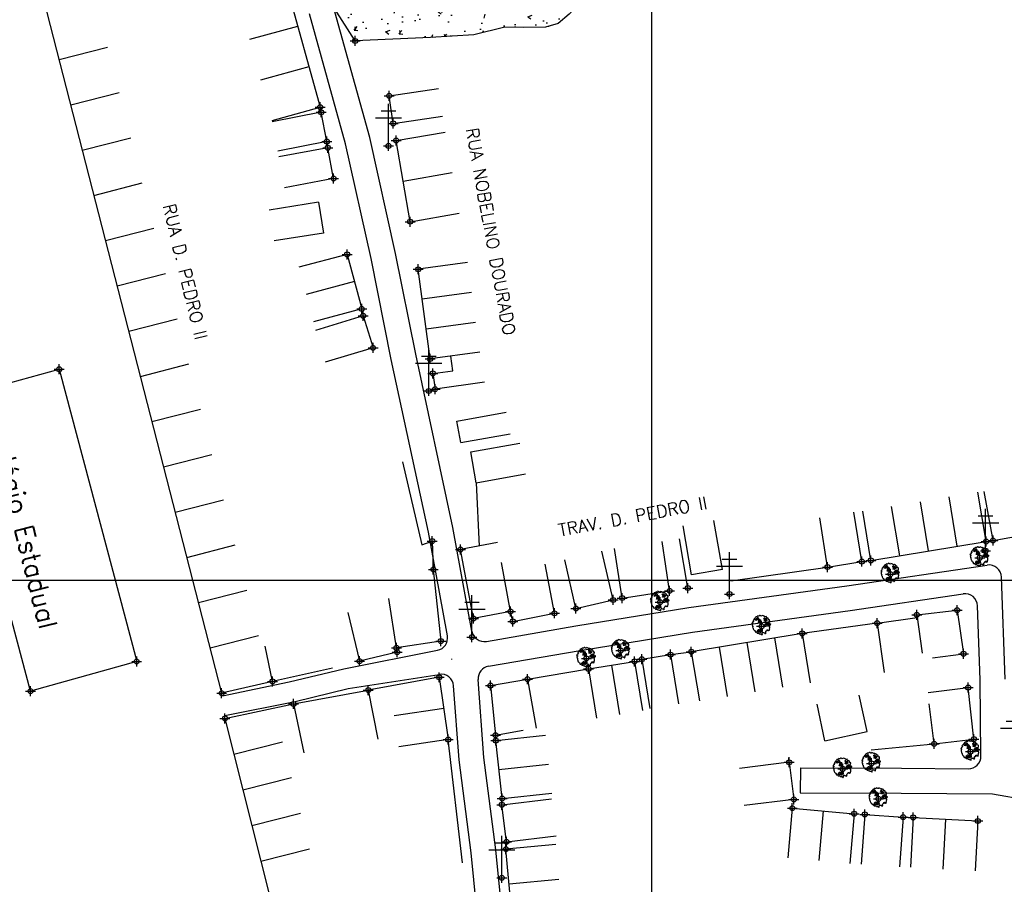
# Model space of a CAD drawing. Extents: x 539028 to 544996, y 8596245 to 8601028.
# Tile 16 of 41: x 541544 to 541702, y 8598314 to 8598453. Entities that reach past the tile are written whole.
import ezdxf
from ezdxf.enums import TextEntityAlignment as Align
from ezdxf.lldxf.tags import DXFTag

# ---------------------------------------------------------------- set-up
doc = ezdxf.new("R2010")
doc.units = 0
doc.header["$MEASUREMENT"] = 0
doc.header["$PDMODE"] = 34
doc.header["$PDSIZE"] = 0.8
for name, color, linetype in [('ARVORE', 100, 'Continuous'), ('CASA', 2, 'Continuous'), ('CERCA', 9, 'CERCA_LINE'), ('ESTRADA_BARRO', 7, 'DASHED'), ('MALHA', 9, 'Continuous'), ('POSTE', 7, 'Continuous'), ('ROCHA', 9, 'Continuous'), ('TEXTO', 2, 'Continuous'), ('TXT_NRUA', 2, 'Continuous')]:
    doc.layers.add(name, color=color, linetype=linetype)
doc.styles.add('GEOSIS', font='ROMANS.SHX')
doc.styles.get("Standard").update_dxf_attribs({"font": 'romans.shx'})
doc.linetypes.add('CERCA_LINE', pattern='A,0.5,-0.2,["X",Standard,S=0.1,R=0,X=-0.1,Y=-0.05],-0.25', length=0.95)
tags = doc.linetypes.add('DASHED', pattern=[0.75, 0.5, -0.25]).pattern_tags.tags
tags[6:7] = [DXFTag(74, 4), DXFTag(75, 0), DXFTag(340, '0'), DXFTag(46, 1.0), DXFTag(50, 0.0), DXFTag(44, 0.0), DXFTag(45, 0.0)]
tags[4:5] = [DXFTag(74, 4), DXFTag(75, 0), DXFTag(340, '0'), DXFTag(46, 1.0), DXFTag(50, 0.0), DXFTag(44, 0.0), DXFTag(45, 0.0)]

# ---------------------------------------------------------------- blocks, each defined once
blk = doc.blocks.new('A$C51AD7E87')
at = {"layer": 'CASA'}
for points in [[(0, 8), (5, 8)], [(0, 8), (0, 0)], [(5, 8), (5, 0)]]:
    blk.add_lwpolyline(points, dxfattribs=at)
blk = doc.blocks.new('C')
at = {"layer": 'CASA'}
blk.add_lwpolyline([(0, 0), (0, 8)], dxfattribs=at)
blk = doc.blocks.new('A$C094F77C8')
at = {"layer": 'POSTE'}
for p, q in [((2.62, 0), (2.62, 8.4)), ((1.17, 7), (4.08, 7)), ((0, 5.6), (5.25, 5.6))]:
    blk.add_line(p, q, dxfattribs=at)
blk = doc.blocks.new('A$C34DC2D19')
at = {"layer": 'POSTE', "xscale": 0.8, "yscale": 0.8, "zscale": 0.8}
blk.add_blockref('A$C094F77C8', (0, 0, 340.37), dxfattribs=at)
blk = doc.blocks.new('ARVORE6')
for points in [[(-1.78, 2.18), (-1.87, 2.12), (-1.86, 2.06), (-1.96, 2), (-2.05, 1.97), (-2.08, 1.89), (-2.06, 1.79), (-2.1, 1.68), (-2.19, 1.63), (-2.27, 1.6), (-2.33, 1.57), (-2.45, 1.36), (-2.33, 1.3), (-2.23, 1.35), (-2.22, 1.26), (-2.33, 1.2), (-2.41, 1.18), (-2.5, 1.15), (-2.45, 1.07), (-2.41, 1.02), (-2.44, 0.93), (-2.62, 0.85), (-2.67, 0.79), (-2.68, 0.7), (-2.63, 0.68), (-2.63, 0.68), (-2.72, 0.62), (-2.77, 0.64), (-2.8, 0.64), (-2.76, 0.56), (-2.6, 0.57), (-2.52, 0.53), (-2.52, 0.45), (-2.55, 0.3), (-2.67, 0.25), (-2.67, 0.14), (-2.62, 0.04), (-2.54, -0.02), (-2.64, -0.1), (-2.71, -0.18), (-2.55, -0.26), (-2.51, -0.35), (-2.52, -0.52), (-2.56, -0.64), (-2.47, -0.83), (-2.4, -0.89), (-2.4, -0.98), (-2.37, -1.12), (-2.27, -1.33), (-2.13, -1.49), (-2.01, -1.61), (-1.91, -1.6), (-1.82, -1.73), (-1.82, -1.97), (-1.67, -2.08), (-1.49, -2.07), (-1.39, -2.11), (-1.32, -2.23), (-1.16, -2.42), (-0.93, -2.41), (-0.86, -2.4), (-0.72, -2.42), (-0.63, -2.56), (-0.57, -2.61), (-0.47, -2.6), (-0.42, -2.64), (-0.31, -2.66), (-0.21, -2.67), (-0.05, -2.69), (0.08, -2.72), (0.33, -2.98), (0.41, -2.85), (0.29, -2.74), (0.37, -2.7), (0.37, -2.57), (0.35, -2.45), (0.49, -2.41), (0.48, -2.27), (0.55, -2.2), (0.71, -2.27), (0.86, -2.29), (0.93, -2.24), (1.05, -2.42), (1.2, -2.34), (1.2, -2.58), (1.34, -2.57), (1.43, -2.44), (1.51, -2.34), (1.36, -2.24), (1.43, -2.14), (1.39, -2.09), (1.47, -2.01), (1.5, -1.96), (1.43, -1.84), (1.5, -1.8), (1.6, -1.74), (1.69, -1.67), (1.78, -1.64), (1.8, -1.74), (1.86, -1.66), (1.81, -1.55), (1.82, -1.42), (1.99, -1.37), (2.13, -1.42), (2.06, -1.53), (2.22, -1.64), (2.33, -1.61), (2.46, -1.55), (2.59, -1.56), (2.55, -1.46), (2.48, -1.32), (2.56, -1.2), (2.63, -1.06), (2.62, -0.92), (2.62, -0.78), (2.67, -0.66), (2.68, -0.46), (2.57, -0.39), (2.51, -0.26), (2.59, -0.13), (2.7, -0.02), (2.83, 0.11), (2.96, 0.28), (2.92, 0.43), (2.91, 0.44), (2.81, 0.32), (2.7, 0.39), (2.73, 0.48), (2.68, 0.53), (2.6, 0.48), (2.4, 0.45), (2.42, 0.58), (2.5, 0.64), (2.48, 0.76), (2.34, 0.89), (2.54, 0.99), (2.59, 1.1), (2.57, 1.23), (2.55, 1.36), (2.62, 1.47), (2.63, 1.57), (2.5, 1.63), (2.35, 1.59), (2.24, 1.71), (2.23, 1.89), (2.21, 1.98), (2.15, 2.13), (1.92, 2.14), (1.79, 2.22), (1.77, 2.29), (1.73, 2.39), (1.69, 2.5), (1.51, 2.62), (1.35, 2.59), (1.28, 2.53), (1.19, 2.58), (1.11, 2.69), (0.99, 2.74), (0.84, 2.66), (0.73, 2.81), (0.32, 2.98), (0.23, 2.85), (0.07, 2.78), (-0.06, 2.82), (-0.27, 2.96), (-0.48, 3), (-0.62, 2.87), (-0.7, 2.78), (-0.82, 2.74), (-0.98, 2.81), (-1.11, 2.78), (-1.2, 2.57), (-1.42, 2.56), (-1.58, 2.52), (-1.57, 2.41), (-1.77, 2.34), (-1.73, 2.23), (-1.75, 2.2)], [(-0.88, 2.44), (-0.95, 2.35), (-0.87, 2.29), (-0.92, 2.24), (-0.88, 2.15), (-0.78, 2.14), (-0.74, 2.15), (-0.67, 2.08), (-0.7, 2.02), (-0.8, 1.98), (-0.92, 1.89), (-0.95, 1.77), (-0.81, 1.75), (-0.7, 1.77), (-0.59, 1.82), (-0.46, 1.77), (-0.51, 1.71), (-0.49, 1.63), (-0.34, 1.66), (-0.27, 1.68), (-0.09, 1.52), (-0.27, 1.42), (-0.32, 1.37), (-0.18, 1.25), (0, 1.26), (0.14, 1.15), (0.04, 1.02), (-0.03, 0.86), (-0.02, 0.8), (-0.17, 0.76), (-0.27, 0.72), (-0.29, 0.58), (-0.48, 0.53), (-0.51, 0.64), (-0.48, 0.74), (-0.6, 0.74), (-0.74, 0.68), (-0.83, 0.62), (-0.91, 0.65), (-0.75, 0.84), (-0.75, 0.9), (-0.78, 0.97), (-0.71, 1.09), (-0.8, 1.19), (-0.68, 1.38), (-0.8, 1.61), (-0.8, 1.69), (-0.88, 1.7), (-0.97, 1.64), (-1.06, 1.59), (-1.12, 1.63), (-1.14, 1.67), (-1.32, 1.64), (-1.38, 1.57), (-1.51, 1.46), (-1.51, 1.46), (-1.56, 1.55), (-1.56, 1.63), (-1.61, 1.7), (-1.56, 1.82), (-1.53, 1.91), (-1.43, 1.98), (-1.4, 2.07), (-1.26, 2.08), (-1.21, 2.2), (-1.1, 2.21), (-0.99, 2.32), (-0.95, 2.39)], [(-0.91, 1.69), (-1.13, 1.76), (-1.24, 2.14), (-1.27, 2.14), (-1.18, 1.78), (-1.57, 1.66), (-1.57, 1.63), (-1.12, 1.73), (-0.99, 1.67)], [(-1.27, 1.75), (-1.25, 1.72), (-1.3, 1.74)], [(-1.06, 1.74), (-1.06, 1.72), (-1.01, 1.73)], [(0, 0.91), (-0.4, 1.34), (-0.4, 1.68), (-0.44, 1.68), (-0.45, 1.4), (-0.8, 1.64), (-0.81, 1.61), (-0.48, 1.35), (-0.18, 0.98), (-0.75, 0.89), (-0.75, 0.86), (-0.15, 0.91), (-0.07, 0.81)], [(-0.49, 0.94), (-0.49, 0.89), (-0.53, 0.92)], [(-0.51, 1.38), (-0.49, 1.43)], [(-0.35, 1.21), (-0.32, 1.26), (-0.39, 1.24)], [(-0.22, 1), (-0.25, 0.91), (-0.29, 0.97), (-0.29, 0.92)], [(-0.23, 1.06), (-0.18, 1.12), (-0.27, 1.1)], [(-0.09, 0.88), (-0.05, 0.95), (-0.13, 0.9), (-0.09, 0.99)], [(1.21, 2.06), (1.32, 1.92), (1.4, 1.99), (1.43, 2.02), (1.55, 2.02), (1.51, 1.88), (1.59, 1.85), (1.69, 1.84), (1.75, 1.77), (1.61, 1.68), (1.7, 1.6), (1.85, 1.57), (1.72, 1.47), (1.62, 1.45), (1.48, 1.42), (1.48, 1.18), (1.36, 1.16), (1.19, 1.3), (1.2, 1.31), (1.09, 1.3), (1.07, 1.23), (0.97, 1.25), (0.92, 1.33), (1.11, 1.55), (1.06, 1.66), (1.03, 1.75), (0.96, 1.81), (0.99, 1.96), (0.83, 2.05), (0.94, 2.19), (0.97, 2.22), (1.05, 2.28), (1.1, 2.22), (1.25, 2.06), (1.28, 2.03)], [(1.17, 1.62), (1.07, 1.45), (1.49, 1.26), (1.49, 1.24), (1.03, 1.41), (0.94, 1.3)], [(1.07, 1.61), (1.51, 1.9), (1.55, 1.88), (1.16, 1.57)], [(1.11, 1.63), (1.17, 1.6), (1.14, 1.67), (1.22, 1.64), (1.22, 1.69)], [(1.17, 1.41), (1.13, 1.38), (1.18, 1.41), (1.18, 1.35)], [(1.35, 0.46), (1.31, 0.36), (1.17, 0.31), (1.19, 0.12), (1.23, 0.12), (1.35, 0.12), (1.61, 0.22), (1.69, 0.16), (1.65, 0.07), (1.7, -0.02), (1.84, -0.09), (1.93, -0.07), (2.01, -0.17), (2.19, -0.18), (2.26, -0.21), (2.39, -0.13), (2.33, 0.05), (2.47, 0.12), (2.51, 0.31), (2.33, 0.5), (2.42, 0.64), (2.36, 0.77), (2.27, 0.83), (2.12, 0.82), (2.02, 0.94), (1.83, 0.86), (1.8, 0.82), (1.62, 0.74), (1.48, 0.64), (1.48, 0.48), (1.33, 0.48), (1.32, 0.31)], [(1.34, 1.8), (1.41, 1.76), (1.41, 1.82)], [(1.38, 0.16), (1.81, 0.34), (1.96, 0.66), (1.97, 0.94), (1.97, 0.62), (1.88, 0.35), (2.44, 0.3), (1.88, 0.29), (1.7, 0.18)], [(1.47, 0.19), (1.51, 0.17), (1.52, 0.22), (1.55, 0.21), (1.61, 0.25), (1.71, 0.21)], [(1.78, 0.32), (1.84, 0.28), (1.77, 0.29)], [(1.88, 0.47), (1.93, 0.45), (1.88, 0.43), (1.91, 0.4), (1.85, 0.38)], [(1.98, 0.34), (1.98, 0.28), (2.02, 0.34)], [(0.19, -1.76), (0.02, -1.82), (0.05, -1.9), (0, -1.95), (-0.03, -1.97), (-0.07, -2.06), (-0.05, -2.11), (-0.03, -2.18), (-0.17, -2.19), (-0.25, -2.1), (-0.38, -2.11), (-0.49, -2.16), (-0.53, -2.05), (-0.56, -2.02), (-0.66, -1.97), (-0.77, -2.06), (-0.84, -2.13), (-1.03, -2.13), (-1.06, -2.11), (-1.07, -2.02), (-1.11, -1.99), (-1.25, -1.88), (-1.09, -1.77), (-1, -1.63), (-1.02, -1.52), (-0.91, -1.45), (-0.76, -1.31), (-0.7, -1.28), (-0.54, -1.31), (-0.45, -1.44), (-0.34, -1.39), (-0.2, -1.28), (0, -1.15), (-0.09, -0.96), (0.07, -0.87), (0.11, -0.89), (0.41, -1.08), (0.32, -1.14), (0.26, -1.19), (0.28, -1.24), (0.43, -1.31), (0.32, -1.38), (0.37, -1.96), (0.39, -2), (0.31, -1.87), (0.43, -1.76), (0.43, -1.68), (0.36, -1.63), (0.21, -1.68), (0.12, -1.73)], [(-0.77, -1.87), (-1.1, -2.03), (-0.78, -1.91), (-0.7, -2.04), (-0.73, -1.88)], [(-0.19, -1.31), (-0.25, -1.56), (-0.84, -1.91), (-0.27, -1.66), (-0.33, -2.11), (-0.26, -2.1), (-0.05, -1.15)], [(-0.27, -1.58), (-0.28, -1.66), (-0.33, -1.61), (-0.35, -1.67), (-0.39, -1.65), (-0.41, -1.68)], [(-0.29, -1.96), (-0.24, -1.98), (-0.31, -2.01)], [(-0.27, -1.74), (-0.21, -1.78), (-0.29, -1.83)], [(-0.21, -1.55), (-0.16, -1.58), (-0.24, -1.57)], [(-0.18, -1.24), (-0.1, -1.25), (-0.18, -1.29), (-0.1, -1.33), (-0.18, -1.35), (-0.1, -1.41)]]:
    blk.add_lwpolyline(points)

msp = doc.modelspace()

# ---------------------------------------------------------------- hatches: boundary and pattern name
at = {"layer": 'ROCHA'}
h = msp.add_hatch(dxfattribs=at)
h.set_pattern_fill('AR-CONC', color=256, style=0)
h.set_pattern_definition([(50, (-273754.487, -169436.895), (7.172601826, -0.62752135), [0.75, -8.25]), (355, (-273754.487, -169436.895), (-1.387513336, 7.521921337), [0.6, -6.6]), (100.4514, (-273753.8894, -169436.9476), (5.785093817, 6.8943954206), [0.6374019, -7.01142112]), (46.1842, (-273754.487, -169434.895), (10.672410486, -1.655190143), [1.125, -12.375]), (96.6356, (-273753.598, -169435.033), (9.346627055, 9.741178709), [0.95610288, -10.51713]), (351.1842, (-273754.487, -169434.895), (9.346619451, 9.741186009), [0.9, -9.9]), (21, (-273753.487, -169435.395), (5.969070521, -4.0261889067), [0.75, -8.25]), (326, (-273753.487, -169435.395), (2.433153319, 7.2515004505), [0.6, -6.6]), (71.4514, (-273752.99, -169435.731), (8.402226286, 3.225304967), [0.6374019, -7.01142112]), (37.5, (-273754.487, -169436.8953), (0.1215985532, 3.3289385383), [0, -6.52, 0, -6.7, 0, -6.625]), (7.5, (-273754.487, -169436.8953), (2.6306953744, 3.9441171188), [0, -3.82, 0, -6.37, 0, -2.525]), (327.5, (-273756.717, -169436.8953), (5.3382243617, -0.22554871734), [0, -2.5, 0, -7.8, 0, -10.35]), (317.5, (-273757.717, -169436.8953), (5.8318616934, 1.0010498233), [0, -3.25, 0, -5.18, 0, -7.35])])
h.paths.add_polyline_path([(541590.886, 8598475.58), (541609.342, 8598472.945), (541615.745, 8598472.757), (541622.524, 8598471.44), (541629.68, 8598471.44), (541635.142, 8598468.993), (541636.648, 8598464.477), (541636.272, 8598458.079), (541632.317, 8598453.751), (541630.571, 8598452.296), (541628.524, 8598451.712), (541625.014, 8598451.638), (541622.016, 8598451.712), (541617.043, 8598450.469), (541610.096, 8598450.031), (541598.061, 8598449.48), (541591.813, 8598459.305), (541591.451, 8598466.923), (541589.945, 8598468.053), (541588.815, 8598472.004), (541589.945, 8598474.451)])

# ---------------------------------------------------------------- linework, layer by layer
at = {"layer": 'ARVORE'}
for p in [(541698.071, 8598366.7, 687.395), (541698.071, 8598366.7, 687.395), (541683.785, 8598364.053, 687.766), (541683.785, 8598364.053, 687.766), (541646.875, 8598359.567, 688.052), (541646.875, 8598359.567, 688.052), (541663.145, 8598355.72, 687.782), (541663.145, 8598355.72, 687.782), (541635.071, 8598350.572, 687.787), (541635.071, 8598350.572, 687.787), (541640.594, 8598351.829, 687.758), (541640.594, 8598351.829, 687.758), (541696.596, 8598335.632, 688.09), (541696.596, 8598335.632, 688.09), (541680.738, 8598333.751, 688.071), (541680.738, 8598333.751, 688.071), (541676.125, 8598332.86, 688.042), (541676.125, 8598332.86, 688.042), (541681.861, 8598328.071, 687.995), (541681.861, 8598328.071, 687.995)]:
    msp.add_point(p, dxfattribs=at)
at = {"layer": 'CASA'}
msp.add_line((541596.879, 8598357.898, 685.906), (541598.759, 8598350.122, 685.906), dxfattribs=at)
for points, elevation in [([(541545.049, 8598468.238), (541576.665, 8598345.001)], 686.804), ([(541587.063, 8598458.382), (541592.457, 8598438.875)], 684.413), ([(541603.483, 8598440.695), (541611.399, 8598441.85)], 685.131), ([(541604.128, 8598436.272), (541603.483, 8598440.695)], 685.131), ([(541592.618, 8598438.052), (541584.764, 8598436.532)], 685.583), ([(541593.526, 8598433.364), (541592.618, 8598438.052)], 685.623), ([(541604.128, 8598436.272), (541612.044, 8598437.427)], 685.131), ([(541604.596, 8598433.534), (541612.48, 8598434.891)], 685.643), ([(541593.526, 8598433.364), (541585.671, 8598431.844)], 685.623), ([(541606.834, 8598420.532), (541604.596, 8598433.534)], 685.696), ([(541593.676, 8598432.379), (541585.812, 8598430.908)], 685.369), ([(541594.598, 8598427.45), (541593.676, 8598432.379)], 685.411), ([(541594.598, 8598427.45), (541586.734, 8598425.979)], 685.411), ([(541605.715, 8598427.033), (541613.599, 8598428.389)], 685.696), ([(541606.834, 8598420.532), (541614.718, 8598421.888)], 685.696), ([(541596.753, 8598415.292), (541589.025, 8598413.225)], 685.411), ([(541596.753, 8598415.292), (541599.09, 8598406.555)], 685.411), ([(541610.057, 8598398.545), (541608.125, 8598412.902)], 686.239), ([(541597.922, 8598410.923), (541590.193, 8598408.856)], 685.411), ([(541599.09, 8598406.555), (541591.362, 8598404.488)], 685.411), ([(541599.347, 8598405.443), (541591.694, 8598403.111)], 686.162), ([(541599.347, 8598405.443), (541600.903, 8598400.333)], 686.162), ([(541600.903, 8598400.333), (541593.25, 8598398.002)], 685.906), ([(541610.485, 8598396.225), (541613.685, 8598396.635), (541613.368, 8598398.991)], 686.252), ([(541563.053, 8598350.08), (541546.04, 8598345.328), (541533.538, 8598392.21), (541550.63, 8598396.888), (541563.053, 8598350.08)], 687.455), ([(541610.485, 8598396.225), (541610.836, 8598393.708)], 686.252), ([(541618.759, 8598394.81), (541610.836, 8598393.708)], 686.252), ([(541700.197, 8598369.447), (541698.777, 8598377.32)], 687.339), ([(541679.181, 8598366.078), (541677.928, 8598373.979)], 687.738), ([(541673.7, 8598365.208), (541672.447, 8598373.11)], 687.738), ([(541700.197, 8598369.447), (541708.22, 8598370.893)], 687.339), ([(541620.845, 8598369.125), (541614.917, 8598368.012)], 687.891), ([(541648.413, 8598361.402), (541647.212, 8598369.311)], 687.998), ([(541651.341, 8598361.845), (541649.994, 8598369.73)], 688.055), ([(541680.644, 8598366.265), (541699.083, 8598369.286)], 687.838), ([(541617.012, 8598356.968), (541614.917, 8598368.012)], 687.891), ([(541639.346, 8598359.926), (541637.556, 8598367.723)], 687.987), ([(541640.791, 8598360.244), (541639.59, 8598368.153)], 687.998), ([(541622.941, 8598358.082), (541621.464, 8598365.944)], 688.329), ([(541629.979, 8598357.794), (541628.454, 8598365.648)], 687.983), ([(541633.41, 8598358.563), (541631.62, 8598366.36)], 687.987), ([(541673.7, 8598365.208), (541679.181, 8598366.078)], 687.738), ([(541610.564, 8598364.808), (541611.758, 8598353.341)], 685.906), ([(541640.791, 8598360.244), (541648.413, 8598361.402)], 687.998), ([(541604.651, 8598352.241), (541603.427, 8598360.146)], 685.906), ([(541633.41, 8598358.563), (541639.346, 8598359.926)], 687.987), ([(541622.941, 8598358.082), (541617.012, 8598356.968)], 688.329), ([(541623.288, 8598356.495), (541622.941, 8598358.082)], 688.179), ([(541623.288, 8598356.495), (541629.979, 8598357.794)], 688.179), ([(541687.985, 8598357.543), (541694.438, 8598358.301)], 688.121), ([(541687.985, 8598357.543), (541688.866, 8598351.402)], 688.121), ([(541694.438, 8598358.301), (541695.492, 8598351.316)], 687.77), ([(541681.625, 8598356.223), (541688.042, 8598357.144)], 688.136), ([(541681.625, 8598356.223), (541682.762, 8598348.304)], 688.136), ([(541669.625, 8598354.573), (541651.88, 8598351.641)], 687.997), ([(541611.758, 8598353.341), (541604.651, 8598352.241)], 685.906), ([(541584.811, 8598346.89), (541583.629, 8598352.51)], 685.906), ([(541604.756, 8598351.572), (541598.759, 8598350.122)], 685.906), ([(541604.651, 8598352.241), (541604.756, 8598351.572)], 685.906), ([(541690.493, 8598350.657), (541695.492, 8598351.316)], 687.77), ([(541635.415, 8598348.886), (541642.779, 8598350.093)], 687.838), ([(541642.779, 8598350.093), (541644.073, 8598342.199)], 687.838), ([(541643.961, 8598350.429), (541648.562, 8598351.17)], 687.911), ([(541643.961, 8598350.429), (541645.232, 8598342.531)], 687.911), ([(541648.562, 8598351.17), (541649.833, 8598343.271)], 687.911), ([(541635.415, 8598348.886), (541636.709, 8598340.991)], 687.838), ([(541639.097, 8598349.49), (541640.391, 8598341.595)], 687.838), ([(541584.811, 8598346.89), (541576.665, 8598345.001)], 685.906), ([(541611.493, 8598347.537), (541600.151, 8598345.495)], 687.942), ([(541611.493, 8598347.537), (541612.957, 8598337.558)], 687.942), ([(541619.73, 8598346.213), (541625.641, 8598347.253)], 688.057), ([(541625.641, 8598347.253), (541627.028, 8598339.374)], 688.045), ([(541600.151, 8598345.495), (541601.678, 8598337.643)], 687.638), ([(541619.73, 8598346.213), (541620.541, 8598338.279)], 688.057), ([(541689.834, 8598345.125), (541696.231, 8598345.892)], 688.009), ([(541697.15, 8598337.644), (541696.231, 8598345.892)], 688.009), ([(541680.028, 8598338.835), (541678.75, 8598344.697)], 688.009), ([(541577.195, 8598340.962), (541588.162, 8598343.268)], 687.638), ([(541588.162, 8598343.268), (541589.808, 8598335.439)], 687.638), ([(541612.225, 8598342.547), (541604.309, 8598341.387)], 687.942), ([(541673.29, 8598337.366), (541672.012, 8598343.228)], 688.009), ([(541690.754, 8598336.877), (541689.979, 8598343.284)], 688.009), ([(541577.195, 8598340.962), (541588.72, 8598295.245)], 687.638), ([(541620.541, 8598338.279), (541624.977, 8598339.082)], 688.057), ([(541673.29, 8598337.366), (541680.028, 8598338.835)], 688.009), ([(541612.957, 8598337.558), (541605.041, 8598336.397)], 687.942), ([(541620.577, 8598337.39), (541628.53, 8598338.25)], 688.166), ([(541621.58, 8598328.116), (541620.577, 8598337.39)], 688.166), ([(541690.754, 8598336.877), (541697.15, 8598337.644)], 688.009), ([(541667.556, 8598333.921), (541659.618, 8598332.93)], 688.237), ([(541667.556, 8598333.921), (541667.5, 8598334.619)], 688.009), ([(541667.556, 8598333.921), (541668.299, 8598327.974)], 688.237), ([(541621.078, 8598332.753), (541629.032, 8598333.613)], 688.166), ([(541621.555, 8598327.123), (541629.497, 8598328.088)], 688.09), ([(541621.58, 8598328.116), (541629.533, 8598328.976)], 688.166), ([(541668.299, 8598327.974), (541660.361, 8598326.982)], 688.216), ([(541622.278, 8598321.173), (541621.555, 8598327.123)], 688.211), ([(541668.059, 8598326.585), (541667.337, 8598318.618)], 687.826), ([(541668.059, 8598326.585), (541677.969, 8598325.688)], 687.826), ([(541673.014, 8598326.137), (541672.292, 8598318.169)], 687.826), ([(541677.969, 8598325.688), (541677.248, 8598317.72)], 687.826), ([(541679.65, 8598325.576), (541679.09, 8598317.596)], 688.145), ([(541679.65, 8598325.576), (541685.792, 8598325.145)], 688.145), ([(541685.792, 8598325.145), (541685.232, 8598317.165)], 688.038), ([(541687.403, 8598325.096), (541686.961, 8598317.109)], 688.183), ([(541687.403, 8598325.096), (541697.779, 8598324.522)], 688.183), ([(541692.591, 8598324.809), (541692.149, 8598316.821)], 688.183), ([(541697.779, 8598324.522), (541697.337, 8598316.534)], 688.183), ([(541622.278, 8598321.173), (541630.22, 8598322.138)], 688.211), ([(541624.256, 8598297.625), (541622.2, 8598320.006)], 689.5)]:
    msp.add_lwpolyline(points, dxfattribs=dict(at, elevation=elevation))
for points in [[(541614.35, 8598388.591), (541622.223, 8598390.01)], [(541614.971, 8598385.148), (541614.35, 8598388.591)], [(541614.971, 8598385.148), (541622.844, 8598386.566)]]:
    msp.add_lwpolyline(points, dxfattribs=at)
for p in [(541603.483, 8598440.695, 685.163), (541603.483, 8598440.695, 685.163), (541592.457, 8598438.875, 685.534), (541592.457, 8598438.875, 685.534), (541592.618, 8598438.052, 685.583), (541592.618, 8598438.052, 685.583), (541604.128, 8598436.272, 685.131), (541604.128, 8598436.272, 685.131), (541593.526, 8598433.364, 685.623), (541593.526, 8598433.364, 685.623), (541604.596, 8598433.534, 685.643), (541604.596, 8598433.534, 685.643), (541593.676, 8598432.379, 685.369), (541593.676, 8598432.379, 685.369), (541594.598, 8598427.45, 685.411), (541594.598, 8598427.45, 685.411), (541606.834, 8598420.532, 685.696), (541606.834, 8598420.532, 685.696), (541596.753, 8598415.292, 685.694), (541596.753, 8598415.292, 685.694), (541608.125, 8598412.902, 685.708), (541608.125, 8598412.902, 685.708), (541599.09, 8598406.555, 685.939), (541599.09, 8598406.555, 685.939), (541599.347, 8598405.443, 686.162), (541599.347, 8598405.443, 686.162), (541600.903, 8598400.333, 685.906), (541600.903, 8598400.333, 685.906), (541610.057, 8598398.545, 686.239), (541610.057, 8598398.545, 686.239), (541550.63, 8598396.888, 686.952), (541550.63, 8598396.888, 686.952), (541610.485, 8598396.225, 686.252), (541610.485, 8598396.225, 686.252), (541610.836, 8598393.708, 686.393), (541610.836, 8598393.708, 686.393), (541700.197, 8598369.447, 687.339), (541700.197, 8598369.447, 687.339), (541614.917, 8598368.012, 687.948), (541614.917, 8598368.012, 687.948), (541699.083, 8598369.286, 687.294), (541699.083, 8598369.286, 687.294), (541680.644, 8598366.265, 687.838), (541680.644, 8598366.265, 687.838), (541610.564, 8598364.808, 687.679), (541610.564, 8598364.808, 687.679), (541673.7, 8598365.208, 687.738), (541673.7, 8598365.208, 687.738), (541679.181, 8598366.078, 687.775), (541679.181, 8598366.078, 687.775), (541651.341, 8598361.845, 688.055), (541651.341, 8598361.845, 688.055), (541639.346, 8598359.926, 688.1), (541639.346, 8598359.926, 688.1), (541640.791, 8598360.244, 687.998), (541640.791, 8598360.244, 687.998), (541648.413, 8598361.402, 688.235), (541648.413, 8598361.402, 688.235), (541633.41, 8598358.563, 687.987), (541633.41, 8598358.563, 687.987), (541617.012, 8598356.968, 687.891), (541617.012, 8598356.968, 687.891), (541622.941, 8598358.082, 688.329), (541622.941, 8598358.082, 688.329), (541629.979, 8598357.794, 687.983), (541629.979, 8598357.794, 687.983), (541687.985, 8598357.543, 688.121), (541687.985, 8598357.543, 688.121), (541694.438, 8598358.301, 687.77), (541694.438, 8598358.301, 687.77), (541623.288, 8598356.495, 688.179), (541623.288, 8598356.495, 688.179), (541681.625, 8598356.223, 688.136), (541681.625, 8598356.223, 688.136), (541669.625, 8598354.573, 687.997), (541669.625, 8598354.573, 687.997), (541604.651, 8598352.241, 687.936), (541604.651, 8598352.241, 687.936), (541611.758, 8598353.341, 687.728), (541611.758, 8598353.341, 687.728), (541604.756, 8598351.572, 687.853), (541604.756, 8598351.572, 687.853), (541643.961, 8598350.429, 687.911), (541643.961, 8598350.429, 687.911), (541648.562, 8598351.17, 687.933), (541648.562, 8598351.17, 687.933), (541651.88, 8598351.641, 688.074), (541651.88, 8598351.641, 688.074), (541695.492, 8598351.316, 687.999), (541695.492, 8598351.316, 687.999), (541563.053, 8598350.08, 687.455), (541563.053, 8598350.08, 687.455), (541598.759, 8598350.122, 687.93), (541598.759, 8598350.122, 687.93), (541635.415, 8598348.886, 687.838), (541635.415, 8598348.886, 687.838), (541642.779, 8598350.093, 687.994), (541642.779, 8598350.093, 687.994), (541611.493, 8598347.537, 687.942), (541611.493, 8598347.537, 687.942), (541584.811, 8598346.89, 687.734), (541584.811, 8598346.89, 687.734), (541619.73, 8598346.213, 688.057), (541619.73, 8598346.213, 688.057), (541625.641, 8598347.253, 688.045), (541625.641, 8598347.253, 688.045), (541696.231, 8598345.892, 688.052), (541696.231, 8598345.892, 688.052), (541546.04, 8598345.328, 687.791), (541546.04, 8598345.328, 687.791), (541576.665, 8598345.001, 687.5), (541576.665, 8598345.001, 687.5), (541600.151, 8598345.495, 688.227), (541600.151, 8598345.495, 688.227), (541588.162, 8598343.268, 688.044), (541588.162, 8598343.268, 688.044), (541577.195, 8598340.962, 687.638), (541577.195, 8598340.962, 687.638), (541620.541, 8598338.279, 688.164), (541620.541, 8598338.279, 688.164), (541612.957, 8598337.558, 688.122), (541612.957, 8598337.558, 688.122), (541620.577, 8598337.39, 688.236), (541620.577, 8598337.39, 688.236), (541690.754, 8598336.877, 688.062), (541690.754, 8598336.877, 688.062), (541697.15, 8598337.644, 688.097), (541697.15, 8598337.644, 688.097), (541667.556, 8598333.921, 688.237), (541667.556, 8598333.921, 688.237), (541621.555, 8598327.123, 688.09), (541621.555, 8598327.123, 688.09), (541621.58, 8598328.116, 688.166), (541621.58, 8598328.116, 688.166), (541668.299, 8598327.974, 688.216), (541668.299, 8598327.974, 688.216), (541668.059, 8598326.585, 687.826), (541668.059, 8598326.585, 687.826), (541677.969, 8598325.688, 688.212), (541677.969, 8598325.688, 688.212), (541679.65, 8598325.576, 688.145), (541679.65, 8598325.576, 688.145), (541685.792, 8598325.145, 688.038), (541685.792, 8598325.145, 688.038), (541687.403, 8598325.096, 688.183), (541687.403, 8598325.096, 688.183), (541697.779, 8598324.522, 688.692), (541697.779, 8598324.522, 688.692), (541622.278, 8598321.173, 688.211), (541622.278, 8598321.173, 688.211), (541622.2, 8598320.006, 688.304), (541622.2, 8598320.006, 688.304)]:
    msp.add_point(p, dxfattribs=at)
at = {"layer": 'CERCA'}
for points, elevation in [([(541605.632, 8598382.044), (541608.707, 8598368.769), (541610.38, 8598369.369), (541610.564, 8598364.808)], 685.906), ([(541617.432, 8598378.716), (541617.881, 8598368.568)], 687.316), ([(541658.222, 8598363.02), (541673.7, 8598365.208)], 688.035), ([(541681.625, 8598356.223), (541669.625, 8598354.573)], 688.136), ([(541648.562, 8598351.17), (541651.88, 8598351.641)], 687.911), ([(541594.392, 8598349.018), (541584.811, 8598346.89)], 685.906), ([(541625.641, 8598347.253), (541635.415, 8598348.886)], 688.045), ([(541588.162, 8598343.268), (541600.151, 8598345.495)], 687.638), ([(541615.228, 8598317.802), (541612.957, 8598337.558)], 688.578), ([(541680.667, 8598335.904), (541690.754, 8598336.877)], 688.009)]:
    msp.add_lwpolyline(points, dxfattribs=dict(at, elevation=elevation))
msp.add_point((541610.38, 8598369.369, 687.591), dxfattribs=at)
msp.add_point((541610.38, 8598369.369, 687.591), dxfattribs=at)
at = {"layer": 'ESTRADA_BARRO'}
for p, q in [((541596.505, 8598433.03), (541590.741, 8598453.827)), ((541600.388, 8598433.999), (541594.54, 8598455.094)), ((541604.503, 8598415.451), (541600.388, 8598433.999)), ((541600.589, 8598414.625), (541596.505, 8598433.03)), ((541603.821, 8598398.476), (541600.589, 8598414.625)), ((541607.738, 8598399.289), (541604.503, 8598415.451)), ((541613.691, 8598371.557), (541607.738, 8598399.289)), ((541609.768, 8598370.775), (541603.821, 8598398.476)), ((541612.814, 8598354.189), (541609.768, 8598370.775)), ((541616.748, 8598354.912), (541613.691, 8598371.557)), ((541676.772, 8598362.193), (541699.261, 8598365.517)), ((541702.135, 8598347.221), (541701.552, 8598363.609)), ((541651.461, 8598358.741), (541676.772, 8598362.193)), ((541677.334, 8598358.233), (541695.422, 8598360.906)), ((541633.394, 8598355.778), (541651.461, 8598358.741)), ((541652.055, 8598354.785), (541677.334, 8598358.233)), ((541698.136, 8598347.129), (541697.714, 8598358.998)), ((541619.056, 8598353.303), (541633.394, 8598355.778)), ((541634.058, 8598351.834), (541652.055, 8598354.785)), ((541596.241, 8598348.91), (541611.234, 8598351.865)), ((541619.41, 8598349.305), (541634.058, 8598351.834)), ((541613.51, 8598350.404), (541613.502, 8598350.512)), ((541587.489, 8598346.815), (541596.241, 8598348.91)), ((541576.796, 8598344.59), (541587.489, 8598346.815)), ((541596.923, 8598345.767), (541611.519, 8598348.016)), ((541618.669, 8598334.712), (541617.756, 8598347.188)), ((541698.266, 8598334.915), (541698.136, 8598347.129)), ((541588.432, 8598343.672), (541596.923, 8598345.767)), ((541614.688, 8598334.309), (541613.818, 8598346.185)), ((541577.196, 8598341.435), (541588.432, 8598343.672)), ((541616.616, 8598319.435), (541614.688, 8598334.309)), ((541620.591, 8598319.887), (541618.669, 8598334.712)), ((541669.347, 8598333.039), (541685.526, 8598332.968)), ((541685.526, 8598332.968), (541696.252, 8598332.894)), ((541669.33, 8598329.039), (541685.504, 8598328.968)), ((541685.504, 8598328.968), (541700.124, 8598328.867)), ((541700.124, 8598328.867), (541720.166, 8598325.271)), ((541622.8, 8598297.276), (541620.591, 8598319.887)), ((541618.819, 8598296.888), (541616.616, 8598319.435))]:
    msp.add_line(p, q, dxfattribs=at)
msp.add_lwpolyline([(541669.347, 8598333.039), (541669.33, 8598329.039)], dxfattribs=at)
for centre, start, end in [((541699.553, 8598363.538), 2.03739, 98.40606), ((541695.715, 8598358.927), 2.03739, 98.40606), ((541618.716, 8598355.273), 190.40874, 279.79659), ((541610.847, 8598353.827), 281.14995, 10.40874), ((541619.75, 8598347.334), 99.79659, 184.18579), ((541611.824, 8598346.039), 4.18579, 98.75752), ((541696.266, 8598334.893), 269.60225, 0.60948)]:
    msp.add_arc(centre, 2, start, end, dxfattribs=at)
at = {"layer": 'MALHA'}
for p, q in [((541645.513, 8601028.275), (541645.513, 8596264.109)), ((539050.307, 8598363.105), (544995.7, 8598363.105))]:
    msp.add_line(p, q, dxfattribs=at)
at = {"layer": 'POSTE'}
for p in [(541603.39, 8598432.665, 685.332), (541603.39, 8598432.665, 685.332), (541609.835, 8598393.409, 686.374), (541609.835, 8598393.409, 686.374), (541699.007, 8598367.821, 687.332), (541699.007, 8598367.821, 687.332), (541658.001, 8598360.882, 687.939), (541658.001, 8598360.882, 687.939), (541616.756, 8598353.991, 687.666), (541616.756, 8598353.991, 687.666), (541621.542, 8598315.425, 688.314), (541621.542, 8598315.425, 688.314)]:
    msp.add_point(p, dxfattribs=at)
at = {"layer": 'ROCHA'}
msp.add_lwpolyline([(541590.886, 8598475.58), (541609.342, 8598472.945), (541615.745, 8598472.757), (541622.524, 8598471.44), (541629.68, 8598471.44), (541635.142, 8598468.993), (541636.648, 8598464.477), (541636.272, 8598458.079), (541632.317, 8598453.751), (541630.571, 8598452.296), (541628.524, 8598451.712), (541625.014, 8598451.638), (541622.016, 8598451.712), (541617.043, 8598450.469), (541610.096, 8598450.031), (541598.061, 8598449.48), (541591.813, 8598459.305), (541591.451, 8598466.923), (541589.945, 8598468.053), (541588.815, 8598472.004), (541589.945, 8598474.451)], close=True, dxfattribs=at)
msp.add_point((541598.061, 8598449.48, 684.784), dxfattribs=at)
msp.add_point((541598.061, 8598449.48, 684.784), dxfattribs=at)

# ---------------------------------------------------------------- block references
at = {"layer": 'ARVORE', "xscale": 0.5260327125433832, "yscale": 0.5260327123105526, "zscale": 0.526032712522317}
for p in [(541697.975, 8598366.87, 687.395), (541683.69, 8598364.223, 687.766), (541646.779, 8598359.736, 688.052), (541663.05, 8598355.89, 687.782), (541640.498, 8598351.999, 687.758), (541634.976, 8598350.742, 687.787), (541696.501, 8598335.802, 688.09), (541680.642, 8598333.921, 688.071), (541676.029, 8598333.029, 688.042), (541681.765, 8598328.24, 687.995)]:
    msp.add_blockref('ARVORE6', p, dxfattribs=at)
at = {"layer": 'CASA'}
for name, p, rotation in [('C', (541581.151, 8598449.748, 684.413), 285.4559349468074), ('C', (541550.628, 8598446.491, 686.804), 284.3886974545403), ('C', (541582.948, 8598443.245, 684.413), 285.4559349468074), ('C', (541552.488, 8598439.241, 686.804), 284.3886974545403), ('C', (541584.746, 8598436.743, 684.413), 285.4559349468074), ('C', (541554.348, 8598431.992, 686.804), 284.3886974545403), ('C', (541556.207, 8598424.743, 686.804), 284.3886974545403), ('A$C51AD7E87', (541584.291, 8598422.385), 279.0949653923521), ('C', (541558.067, 8598417.493, 686.804), 284.3886974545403), ('C', (541616.053, 8598413.969, 685.708), 97.66568110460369), ('C', (541559.927, 8598410.244, 686.804), 284.3886974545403), ('C', (541616.697, 8598409.183, 686.239), 97.66568110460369), ('C', (541561.787, 8598402.995, 686.804), 284.3886974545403), ('C', (541617.342, 8598404.398, 686.239), 97.66568110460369), ('C', (541617.986, 8598399.612, 686.239), 97.66568110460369), ('C', (541563.646, 8598395.746, 686.804), 284.3886974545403), ('C', (541565.506, 8598388.496, 686.804), 284.3886974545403), ('A$C51AD7E87', (541625.309, 8598380.113, 687.316), 100.0597709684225), ('C', (541567.366, 8598381.247, 686.804), 284.3886974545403), ('C', (541699.083, 8598369.286, 687.294), 9.30377391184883), ('C', (541569.226, 8598373.998, 686.804), 284.3886974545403), ('C', (541685.254, 8598367.02, 687.838), 9.30377391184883), ('C', (541689.864, 8598367.776, 687.838), 9.30377391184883), ('C', (541694.473, 8598368.531, 687.838), 9.30377391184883), ('C', (541680.644, 8598366.265, 687.838), 9.30377391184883), ('A$C51AD7E87', (541655.51, 8598372.67), 189.7053480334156), ('C', (541571.085, 8598366.749, 686.804), 284.3886974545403), ('C', (541572.945, 8598359.499, 686.804), 284.3886974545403), ('C', (541669.625, 8598354.573, 687.997), 189.3808323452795), ('C', (541574.805, 8598352.25, 686.804), 284.3886974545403), ('C', (541660.753, 8598353.107, 687.997), 189.3808323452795), ('C', (541665.189, 8598353.84, 687.997), 189.3808323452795), ('C', (541651.88, 8598351.641, 687.997), 189.3808323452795), ('C', (541656.316, 8598352.374, 687.997), 189.3808323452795), ('C', (541578.636, 8598335.247, 687.638), 284.1487769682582), ('C', (541580.077, 8598329.533, 687.638), 284.1487769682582), ('C', (541581.517, 8598323.818, 687.638), 284.1487769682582), ('C', (541582.958, 8598318.104, 687.638), 284.1487769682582), ('C', (541630.166, 8598320.738, 688.304), 95.25000651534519), ('C', (541630.68, 8598315.143, 689.5), 95.25000651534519)]:
    msp.add_blockref(name, p, dxfattribs=dict(at, rotation=rotation))
at = {"layer": 'POSTE'}
for p in [(541601.29, 8598432.665, 344.958), (541607.735, 8598393.409, 345.999), (541696.907, 8598367.821, 346.957), (541655.901, 8598360.882, 347.565), (541614.656, 8598353.991, 347.291), (541701.382, 8598334.893, 347.841), (541619.442, 8598315.425, 347.94)]:
    msp.add_blockref('A$C34DC2D19', p, dxfattribs=at)

# ---------------------------------------------------------------- texts
at = {"layer": 'TEXTO', "style": 'GEOSIS'}
msp.add_text('Colégio Estadual', height=3, rotation=283.92147, dxfattribs=at).set_placement((541538.583, 8598387.229, -693.292), align=Align.BOTTOM_LEFT)
at = {"layer": 'TXT_NRUA', "style": 'GEOSIS'}
for s, rotation, p in [('RUA NOBELINO DOURADO', 280.36999, (541615.161, 8598435.244)), ('RUA D. PEDRO II', 283.62512, (541566.642, 8598422.966)), ('TRAV. D. PEDRO II', 10.66746, (541630.891, 8598369.492))]:
    msp.add_text(s, height=2, rotation=rotation, dxfattribs=at).set_placement(p, align=Align.BOTTOM_LEFT)

doc.saveas('drawing.dxf')
